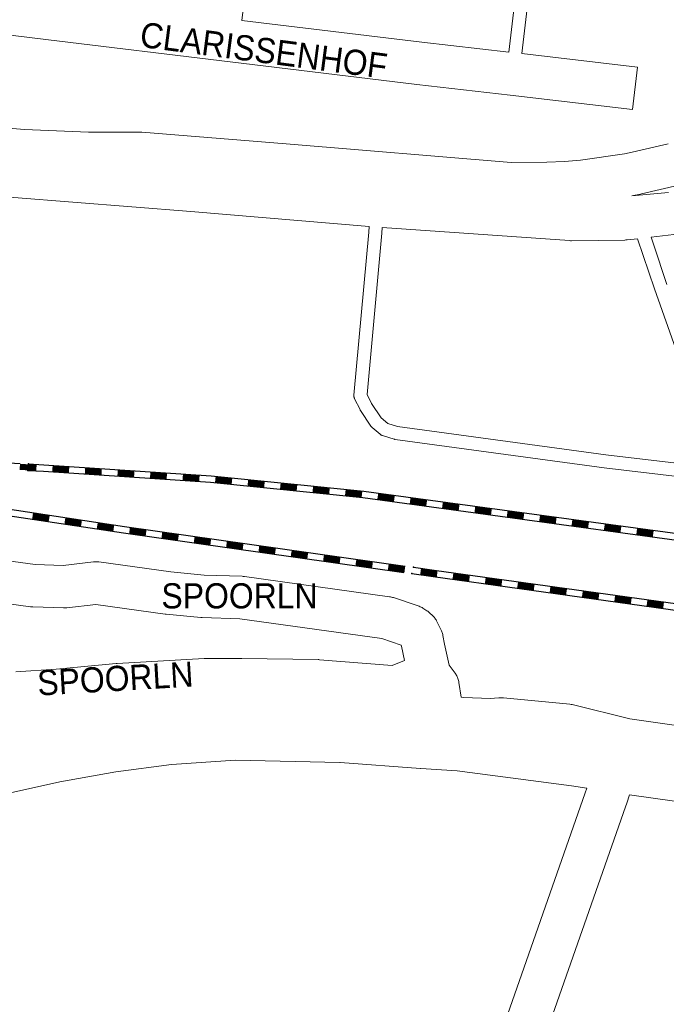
# Model space of a CAD drawing. Header units: metres. Extents: x 123819 to 142731, y 393440 to 405763.
# Tile 190 of 256: x 133737 to 133935, y 396775 to 397077. Entities that reach past the tile are written whole.
import ezdxf
from ezdxf.enums import TextEntityAlignment as Align

# ---------------------------------------------------------------- set-up
doc = ezdxf.new("R2010")
doc.units = ezdxf.units.M
doc.header["$MEASUREMENT"] = 0
for name, color, linetype, lineweight in [('gs-anno-wegen algemeen tekst', 7, 'Continuous', 0), ('gs-knt-aanvullende hoofdweg', 7, 'Continuous', 0), ('gs-knt-paden', 7, 'Continuous', 0), ('gs-knt-spoorlijn', 7, 'Continuous', 30), ('gs-knt-wegen algemeen', 7, 'Continuous', 0)]:
    doc.layers.add(name, color=color, linetype=linetype, lineweight=lineweight)
doc.styles.add('Style-Arial', font='arial.ttf')

msp = doc.modelspace()

# ---------------------------------------------------------------- linework, layer by layer
at = {"layer": 'gs-knt-aanvullende hoofdweg', "color": 7, "linetype": 'Continuous', "flags": 128}
for points in [[(133872.21, 396869.36), (133872.98, 396869.3), (133881.08, 396868.93), (133883.75, 396869.18), (133884.1, 396869.2), (133884.46, 396869.21), (133884.81, 396869.2), (133885.17, 396869.17), (133905.48, 396867.22), (133905.85, 396867.17), (133906.21, 396867.11), (133906.58, 396867.03), (133923.88, 396862.71), (133949.6, 396859.03)], [(133910.69, 396841.49), (133905.99, 396842.25), (133870.93, 396846.87), (133859.88, 396847.52), (133859.77, 396847.53), (133835.1, 396849.36), (133835.08, 396849.36), (133803.08, 396850.13), (133783.45, 396848.74), (133766.45, 396846.5), (133749.34, 396843.51), (133716.61, 396836.22), (133686.51, 396829.51)], [(133968.71, 396833.14), (133923.78, 396839.49)]]:
    msp.add_lwpolyline(points, dxfattribs=at)
at = {"layer": 'gs-knt-paden', "color": 7, "linetype": 'Continuous', "flags": 128}
for points in [[(133878.29, 397099.45), (133808.89, 397107.93), (133805.03, 397076.48)], [(133940.95, 396936.6), (133916, 396939.58), (133915.96, 396939.58), (133851.96, 396948.26), (133851.88, 396948.28), (133851.79, 396948.29), (133851.71, 396948.31), (133851.63, 396948.34), (133848.11, 396949.43), (133848.02, 396949.46), (133847.94, 396949.49), (133847.86, 396949.53), (133847.78, 396949.57), (133847.7, 396949.61), (133847.62, 396949.66), (133847.55, 396949.71), (133847.48, 396949.76), (133847.41, 396949.82), (133844.91, 396951.93), (133844.84, 396952), (133844.77, 396952.06), (133844.7, 396952.13), (133844.64, 396952.2), (133844.59, 396952.28), (133844.53, 396952.36), (133841.35, 396957.16), (133841.31, 396957.23), (133841.27, 396957.3), (133841.23, 396957.37), (133839.56, 396960.71), (133839.52, 396960.79), (133839.48, 396960.88), (133839.45, 396960.97), (133839.42, 396961.06), (133839.4, 396961.15), (133839.38, 396961.24), (133839.36, 396961.33), (133839.35, 396961.42), (133839.34, 396961.51), (133839.34, 396961.61), (133839.34, 396961.7), (133839.35, 396961.79), (133843.88, 397011.74), (133844.04, 397013.45)], [(133848.04, 397013.14), (133847.88, 397011.38), (133843.41, 396962), (133844.77, 396959.28), (133847.72, 396954.82), (133849.69, 396953.15), (133852.67, 396952.22), (133916.49, 396943.57), (133941.58, 396940.57), (133941.65, 396940.56), (133941.73, 396940.55), (133941.8, 396940.54), (133941.88, 396940.52), (133951.43, 396937.88), (133931.42, 396994.32), (133931.41, 396994.35), (133926.23, 397009.69)], [(133930.32, 397010.15), (133931.04, 397008.02), (133935.21, 396995.65)]]:
    msp.add_lwpolyline(points, dxfattribs=at)
msp.add_lwpolyline([(133886.74, 397066.81), (133890.31, 397097.21, -0.368575), (133890.32, 397097.22), (133894.29, 397096.75), (133894.29, 397096.75, -0.399524), (133894.3, 397096.74), (133894.3, 397096.74), (133890.73, 397066.35)], format="xyb", dxfattribs=at)
at = {"layer": 'gs-knt-spoorlijn', "color": 7, "linetype": 'Continuous'}
for p, q in [((133737.06, 396939.11), (133742.05, 396938.83)), ((133737.07, 396939.31), (133742.06, 396939.03)), ((133737.08, 396939.51), (133742.08, 396939.23)), ((133737.1, 396939.71), (133742.09, 396939.43)), ((133737.11, 396939.91), (133742.1, 396939.63)), ((133737.12, 396940.11), (133742.11, 396939.83)), ((133737.13, 396940.31), (133742.12, 396940.03)), ((133737.14, 396940.51), (133742.13, 396940.23)), ((133737.15, 396940.71), (133742.14, 396940.43)), ((133747.04, 396938.52), (133752.03, 396938.2)), ((133747.05, 396938.72), (133752.04, 396938.4)), ((133747.06, 396938.92), (133752.05, 396938.6)), ((133747.08, 396939.12), (133752.07, 396938.79)), ((133747.09, 396939.32), (133752.08, 396938.99)), ((133747.1, 396939.52), (133752.09, 396939.19)), ((133747.12, 396939.72), (133752.1, 396939.39)), ((133747.13, 396939.92), (133752.12, 396939.59)), ((133747.14, 396940.12), (133752.13, 396939.79)), ((133757.01, 396937.87), (133762, 396937.54)), ((133757.03, 396938.07), (133762.02, 396937.74)), ((133757.04, 396938.27), (133762.03, 396937.94)), ((133757.05, 396938.47), (133762.04, 396938.14)), ((133757.07, 396938.67), (133762.06, 396938.34)), ((133757.08, 396938.87), (133762.07, 396938.54)), ((133757.09, 396939.06), (133762.08, 396938.74)), ((133757.11, 396939.26), (133762.1, 396938.94)), ((133757.12, 396939.46), (133762.11, 396939.14)), ((133767.05, 396938.01), (133772.04, 396937.68)), ((133767.06, 396938.21), (133772.05, 396937.88)), ((133767.07, 396938.41), (133772.06, 396938.08)), ((133767.09, 396938.61), (133772.07, 396938.28)), ((133767.1, 396938.81), (133772.09, 396938.48)), ((133777.06, 396937.95), (133782.05, 396937.62)), ((133777.08, 396938.15), (133782.07, 396937.82)), ((133766.99, 396937.21), (133771.98, 396936.88)), ((133767.01, 396937.41), (133772, 396937.08)), ((133767.02, 396937.61), (133772.01, 396937.28)), ((133767.03, 396937.81), (133772.02, 396937.48)), ((133776.97, 396936.55), (133781.96, 396936.23)), ((133776.98, 396936.75), (133781.97, 396936.43)), ((133777, 396936.95), (133781.99, 396936.62)), ((133777.01, 396937.15), (133782, 396936.82)), ((133777.02, 396937.35), (133782.01, 396937.02)), ((133777.04, 396937.55), (133782.03, 396937.22)), ((133777.05, 396937.75), (133782.04, 396937.42)), ((133786.95, 396935.9), (133791.94, 396935.57)), ((133786.96, 396936.1), (133791.95, 396935.77)), ((133786.98, 396936.3), (133791.97, 396935.97)), ((133786.99, 396936.5), (133791.98, 396936.17)), ((133787, 396936.7), (133791.99, 396936.37)), ((133787.02, 396936.89), (133792.01, 396936.57)), ((133787.03, 396937.09), (133792.02, 396936.77)), ((133787.04, 396937.29), (133792.03, 396936.97)), ((133787.06, 396937.49), (133792.04, 396937.17)), ((133796.9, 396935.19), (133801.87, 396934.69)), ((133796.92, 396935.39), (133801.89, 396934.89)), ((133796.94, 396935.59), (133801.91, 396935.09)), ((133796.96, 396935.79), (133801.93, 396935.29)), ((133796.98, 396935.99), (133801.95, 396935.49)), ((133797, 396936.19), (133801.97, 396935.68)), ((133797.02, 396936.39), (133801.99, 396935.88)), ((133797.04, 396936.58), (133802.01, 396936.08)), ((133797.06, 396936.78), (133802.03, 396936.28)), ((133806.93, 396934.98), (133811.9, 396934.48)), ((133806.95, 396935.18), (133811.92, 396934.68)), ((133806.97, 396935.38), (133811.94, 396934.88)), ((133806.99, 396935.58), (133811.96, 396935.08)), ((133807.01, 396935.78), (133811.98, 396935.28)), ((133806.85, 396934.19), (133811.82, 396933.68)), ((133806.87, 396934.39), (133811.84, 396933.88)), ((133806.89, 396934.58), (133811.86, 396934.08)), ((133806.91, 396934.78), (133811.88, 396934.28)), ((133816.79, 396933.18), (133821.77, 396932.68)), ((133816.81, 396933.38), (133821.79, 396932.88)), ((133816.84, 396933.58), (133821.81, 396933.08)), ((133816.86, 396933.78), (133821.83, 396933.28)), ((133816.88, 396933.98), (133821.85, 396933.48)), ((133816.9, 396934.18), (133821.87, 396933.67)), ((133816.92, 396934.38), (133821.89, 396933.87)), ((133816.94, 396934.57), (133821.91, 396934.07)), ((133816.96, 396934.77), (133821.93, 396934.27)), ((133826.74, 396932.18), (133831.72, 396931.67)), ((133826.76, 396932.38), (133831.74, 396931.87)), ((133826.78, 396932.57), (133831.76, 396932.07)), ((133826.8, 396932.77), (133831.78, 396932.27)), ((133826.82, 396932.97), (133831.8, 396932.47)), ((133826.84, 396933.17), (133831.82, 396932.67)), ((133826.86, 396933.37), (133831.84, 396932.87)), ((133826.88, 396933.57), (133831.86, 396933.07)), ((133826.91, 396933.77), (133831.88, 396933.27)), ((133836.77, 396931.97), (133841.75, 396931.47)), ((133836.79, 396932.17), (133841.77, 396931.66)), ((133836.81, 396932.37), (133841.79, 396931.86)), ((133836.83, 396932.56), (133841.81, 396932.06)), ((133836.85, 396932.76), (133841.83, 396932.26)), ((133836.69, 396931.17), (133841.67, 396930.67)), ((133836.71, 396931.37), (133841.69, 396930.87)), ((133836.73, 396931.57), (133841.71, 396931.07)), ((133836.75, 396931.77), (133841.73, 396931.27)), ((133846.6, 396930.02), (133851.55, 396929.35)), ((133846.62, 396930.22), (133851.58, 396929.55)), ((133846.65, 396930.41), (133851.61, 396929.74)), ((133846.68, 396930.61), (133851.63, 396929.94)), ((133846.71, 396930.81), (133851.66, 396930.14)), ((133846.73, 396931.01), (133851.69, 396930.34)), ((133846.76, 396931.21), (133851.71, 396930.54)), ((133846.79, 396931.41), (133851.74, 396930.74)), ((133846.81, 396931.6), (133851.77, 396930.93)), ((133856.53, 396928.88), (133861.49, 396928.21)), ((133856.56, 396929.07), (133861.52, 396928.4)), ((133856.59, 396929.27), (133861.54, 396928.6)), ((133856.61, 396929.47), (133861.57, 396928.8)), ((133856.64, 396929.67), (133861.6, 396929)), ((133856.67, 396929.87), (133861.62, 396929.2)), ((133856.7, 396930.07), (133861.65, 396929.39)), ((133856.72, 396930.26), (133861.68, 396929.59)), ((133866.63, 396928.92), (133871.59, 396928.25)), ((133856.51, 396928.68), (133861.46, 396928.01)), ((133866.42, 396927.34), (133871.37, 396926.67)), ((133866.44, 396927.54), (133871.4, 396926.87)), ((133866.47, 396927.73), (133871.43, 396927.06)), ((133866.5, 396927.93), (133871.45, 396927.26)), ((133866.52, 396928.13), (133871.48, 396927.46)), ((133866.55, 396928.33), (133871.51, 396927.66)), ((133866.58, 396928.53), (133871.53, 396927.86)), ((133866.6, 396928.72), (133871.56, 396928.05)), ((133876.33, 396926), (133881.28, 396925.33)), ((133876.35, 396926.19), (133881.31, 396925.52)), ((133876.38, 396926.39), (133881.34, 396925.72)), ((133876.41, 396926.59), (133881.36, 396925.92)), ((133876.43, 396926.79), (133881.39, 396926.12)), ((133876.46, 396926.99), (133881.42, 396926.32)), ((133876.49, 396927.19), (133881.44, 396926.52)), ((133876.51, 396927.38), (133881.47, 396926.71)), ((133876.54, 396927.58), (133881.5, 396926.91)), ((133886.4, 396925.85), (133891.35, 396925.18)), ((133886.42, 396926.04), (133891.38, 396925.37)), ((133886.45, 396926.24), (133891.41, 396925.57)), ((133740.91, 396924.04), (133745.86, 396923.3)), ((133740.94, 396924.24), (133745.89, 396923.5)), ((133740.97, 396924.44), (133745.92, 396923.7)), ((133741, 396924.64), (133745.95, 396923.89)), ((133741.03, 396924.83), (133745.98, 396924.09)), ((133741.06, 396925.03), (133746.01, 396924.29)), ((133741.09, 396925.23), (133746.04, 396924.49)), ((133741.12, 396925.43), (133746.07, 396924.68)), ((133741.15, 396925.63), (133746.1, 396924.88)), ((133750.86, 396922.95), (133755.81, 396922.21)), ((133750.89, 396923.15), (133755.84, 396922.41)), ((133750.92, 396923.35), (133755.87, 396922.6)), ((133750.95, 396923.55), (133755.9, 396922.8)), ((133750.98, 396923.74), (133755.93, 396923)), ((133751.01, 396923.94), (133755.96, 396923.2)), ((133751.04, 396924.14), (133755.99, 396923.39)), ((133886.24, 396924.66), (133891.19, 396923.99)), ((133886.26, 396924.85), (133891.22, 396924.18)), ((133886.29, 396925.05), (133891.25, 396924.38)), ((133886.32, 396925.25), (133891.27, 396924.58)), ((133886.34, 396925.45), (133891.3, 396924.78)), ((133886.37, 396925.65), (133891.33, 396924.98)), ((133896.15, 396923.32), (133901.1, 396922.65)), ((133896.17, 396923.51), (133901.13, 396922.84)), ((133896.2, 396923.71), (133901.16, 396923.04)), ((133896.23, 396923.91), (133901.18, 396923.24)), ((133896.25, 396924.11), (133901.21, 396923.44)), ((133896.28, 396924.31), (133901.24, 396923.64)), ((133896.31, 396924.5), (133901.26, 396923.83)), ((133896.33, 396924.7), (133901.29, 396924.03)), ((133896.36, 396924.9), (133901.32, 396924.23)), ((133906.19, 396922.97), (133911.15, 396922.3)), ((133906.22, 396923.16), (133911.17, 396922.49)), ((133906.24, 396923.36), (133911.2, 396922.69)), ((133906.27, 396923.56), (133911.23, 396922.89)), ((133750.8, 396922.56), (133755.75, 396921.81)), ((133750.83, 396922.75), (133755.78, 396922.01)), ((133760.69, 396921.07), (133765.64, 396920.32)), ((133760.72, 396921.27), (133765.67, 396920.52)), ((133760.75, 396921.46), (133765.7, 396920.72)), ((133760.78, 396921.66), (133765.73, 396920.92)), ((133760.81, 396921.86), (133765.76, 396921.12)), ((133760.84, 396922.06), (133765.79, 396921.31)), ((133760.87, 396922.26), (133765.81, 396921.51)), ((133760.9, 396922.45), (133765.84, 396921.71)), ((133760.93, 396922.65), (133765.87, 396921.91)), ((133770.62, 396919.79), (133775.57, 396919.1)), ((133770.65, 396919.99), (133775.6, 396919.29)), ((133770.67, 396920.19), (133775.63, 396919.49)), ((133770.7, 396920.39), (133775.65, 396919.69)), ((133770.73, 396920.59), (133775.68, 396919.89)), ((133770.76, 396920.78), (133775.71, 396920.09)), ((133770.79, 396920.98), (133775.74, 396920.28)), ((133770.81, 396921.18), (133775.76, 396920.48)), ((133780.72, 396919.78), (133785.67, 396919.09)), ((133906.06, 396921.98), (133911.01, 396921.31)), ((133906.08, 396922.17), (133911.04, 396921.5)), ((133906.11, 396922.37), (133911.06, 396921.7)), ((133906.14, 396922.57), (133911.09, 396921.9)), ((133906.16, 396922.77), (133911.12, 396922.1)), ((133915.97, 396920.63), (133920.92, 396919.96)), ((133915.99, 396920.83), (133920.95, 396920.16)), ((133916.02, 396921.03), (133920.97, 396920.36)), ((133916.05, 396921.23), (133921, 396920.56)), ((133916.07, 396921.43), (133921.03, 396920.76)), ((133916.1, 396921.63), (133921.05, 396920.96)), ((133916.13, 396921.82), (133921.08, 396921.15)), ((133916.15, 396922.02), (133921.11, 396921.35)), ((133916.18, 396922.22), (133921.14, 396921.55)), ((133925.96, 396919.89), (133930.91, 396919.22)), ((133925.98, 396920.09), (133930.94, 396919.42)), ((133926.01, 396920.29), (133930.96, 396919.62)), ((133926.04, 396920.48), (133930.99, 396919.81)), ((133926.06, 396920.68), (133931.02, 396920.01)), ((133926.09, 396920.88), (133931.05, 396920.21)), ((133770.59, 396919.6), (133775.54, 396918.9)), ((133780.49, 396918.2), (133785.44, 396917.5)), ((133780.52, 396918.4), (133785.47, 396917.7)), ((133780.55, 396918.6), (133785.5, 396917.9)), ((133780.58, 396918.79), (133785.53, 396918.1)), ((133780.6, 396918.99), (133785.56, 396918.29)), ((133780.63, 396919.19), (133785.58, 396918.49)), ((133780.66, 396919.39), (133785.61, 396918.69)), ((133780.69, 396919.59), (133785.64, 396918.89)), ((133790.39, 396916.8), (133795.35, 396916.11)), ((133790.42, 396917), (133795.37, 396916.3)), ((133790.45, 396917.2), (133795.4, 396916.5)), ((133790.48, 396917.4), (133795.43, 396916.7)), ((133790.51, 396917.6), (133795.46, 396916.9)), ((133790.53, 396917.79), (133795.49, 396917.1)), ((133790.56, 396917.99), (133795.51, 396917.29)), ((133790.59, 396918.19), (133795.54, 396917.49)), ((133790.62, 396918.39), (133795.57, 396917.69)), ((133800.49, 396916.79), (133805.44, 396916.1)), ((133800.52, 396916.99), (133805.47, 396916.29)), ((133925.88, 396919.29), (133930.83, 396918.62)), ((133925.9, 396919.49), (133930.86, 396918.82)), ((133925.93, 396919.69), (133930.88, 396919.02)), ((133800.3, 396915.41), (133805.25, 396914.71)), ((133800.32, 396915.61), (133805.28, 396914.91)), ((133800.35, 396915.8), (133805.3, 396915.11)), ((133800.38, 396916), (133805.33, 396915.3)), ((133800.41, 396916.2), (133805.36, 396915.5)), ((133800.44, 396916.4), (133805.39, 396915.7)), ((133800.46, 396916.6), (133805.42, 396915.9)), ((133810.2, 396914.01), (133815.15, 396913.31)), ((133810.23, 396914.21), (133815.18, 396913.51)), ((133810.25, 396914.41), (133815.21, 396913.71)), ((133810.28, 396914.61), (133815.23, 396913.91)), ((133810.31, 396914.8), (133815.26, 396914.11)), ((133810.34, 396915), (133815.29, 396914.3)), ((133810.37, 396915.2), (133815.32, 396914.5)), ((133810.39, 396915.4), (133815.35, 396914.7)), ((133810.42, 396915.6), (133815.37, 396914.9)), ((133820.27, 396913.8), (133825.22, 396913.11)), ((133820.3, 396914), (133825.25, 396913.3)), ((133820.32, 396914.2), (133825.28, 396913.5)), ((133820.1, 396912.62), (133825.05, 396911.92)), ((133820.13, 396912.81), (133825.08, 396912.12)), ((133820.16, 396913.01), (133825.11, 396912.31)), ((133820.18, 396913.21), (133825.14, 396912.51)), ((133820.21, 396913.41), (133825.16, 396912.71)), ((133820.24, 396913.61), (133825.19, 396912.91)), ((133830, 396911.22), (133834.95, 396910.52)), ((133830.03, 396911.42), (133834.98, 396910.72)), ((133830.06, 396911.62), (133835.01, 396910.92)), ((133830.09, 396911.81), (133835.04, 396911.12)), ((133830.11, 396912.01), (133835.07, 396911.31)), ((133830.14, 396912.21), (133835.09, 396911.51)), ((133830.17, 396912.41), (133835.12, 396911.71)), ((133830.2, 396912.61), (133835.15, 396911.91)), ((133830.23, 396912.8), (133835.18, 396912.11)), ((133840.04, 396910.81), (133845, 396910.12)), ((133840.07, 396911.01), (133845.02, 396910.31)), ((133840.1, 396911.21), (133845.05, 396910.51)), ((133840.13, 396911.41), (133845.08, 396910.71)), ((133839.91, 396909.82), (133844.86, 396909.13)), ((133839.93, 396910.02), (133844.88, 396909.32)), ((133839.96, 396910.22), (133844.91, 396909.52)), ((133839.99, 396910.42), (133844.94, 396909.72)), ((133840.02, 396910.62), (133844.97, 396909.92)), ((133849.81, 396908.43), (133854.76, 396907.73)), ((133849.84, 396908.63), (133854.79, 396907.93)), ((133849.86, 396908.82), (133854.81, 396908.13)), ((133849.89, 396909.02), (133854.84, 396908.32)), ((133849.92, 396909.22), (133854.87, 396908.52)), ((133849.95, 396909.42), (133854.9, 396908.72)), ((133849.97, 396909.62), (133854.93, 396908.92)), ((133850, 396909.81), (133854.95, 396909.12)), ((133850.03, 396910.01), (133854.98, 396909.31)), ((133859.82, 396907.82), (133864.77, 396907.13)), ((133859.85, 396908.02), (133864.8, 396907.32)), ((133859.88, 396908.22), (133864.83, 396907.52)), ((133859.9, 396908.42), (133864.86, 396907.72)), ((133859.93, 396908.62), (133864.88, 396907.92)), ((133859.71, 396907.03), (133864.66, 396906.33)), ((133859.74, 396907.23), (133864.69, 396906.53)), ((133859.77, 396907.43), (133864.72, 396906.73)), ((133859.79, 396907.63), (133864.74, 396906.93)), ((133869.62, 396905.65), (133874.57, 396904.96)), ((133869.64, 396905.85), (133874.6, 396905.16)), ((133869.67, 396906.05), (133874.62, 396905.36)), ((133869.7, 396906.24), (133874.65, 396905.56)), ((133869.72, 396906.44), (133874.68, 396905.76)), ((133869.75, 396906.64), (133874.71, 396905.96)), ((133869.78, 396906.84), (133874.73, 396906.15)), ((133869.81, 396907.04), (133874.76, 396906.35)), ((133869.83, 396907.24), (133874.79, 396906.55)), ((133879.6, 396904.87), (133884.56, 396904.19)), ((133879.63, 396905.07), (133884.58, 396904.38)), ((133879.66, 396905.27), (133884.61, 396904.58)), ((133879.69, 396905.47), (133884.64, 396904.78)), ((133879.71, 396905.67), (133884.67, 396904.98)), ((133879.74, 396905.86), (133884.69, 396905.18)), ((133879.52, 396904.28), (133884.47, 396903.59)), ((133879.55, 396904.48), (133884.5, 396903.79)), ((133879.58, 396904.67), (133884.53, 396903.99)), ((133889.43, 396902.91), (133894.38, 396902.22)), ((133889.45, 396903.1), (133894.41, 396902.42)), ((133889.48, 396903.3), (133894.43, 396902.62)), ((133889.51, 396903.5), (133894.46, 396902.81)), ((133889.54, 396903.7), (133894.49, 396903.01)), ((133889.56, 396903.9), (133894.52, 396903.21)), ((133889.59, 396904.1), (133894.54, 396903.41)), ((133889.62, 396904.29), (133894.57, 396903.61)), ((133889.65, 396904.49), (133894.6, 396903.81)), ((133899.36, 396901.73), (133904.31, 396901.05)), ((133899.39, 396901.93), (133904.34, 396901.24)), ((133899.41, 396902.13), (133904.37, 396901.44)), ((133899.44, 396902.33), (133904.39, 396901.64)), ((133899.47, 396902.53), (133904.42, 396901.84)), ((133899.5, 396902.72), (133904.45, 396902.04)), ((133899.52, 396902.92), (133904.48, 396902.24)), ((133899.55, 396903.12), (133904.5, 396902.43)), ((133909.46, 396901.75), (133914.41, 396901.06)), ((133899.33, 396901.53), (133904.28, 396900.85)), ((133909.24, 396900.16), (133914.19, 396899.48)), ((133909.26, 396900.36), (133914.22, 396899.67)), ((133909.29, 396900.56), (133914.24, 396899.87)), ((133909.32, 396900.76), (133914.27, 396900.07)), ((133909.35, 396900.95), (133914.3, 396900.27)), ((133909.37, 396901.15), (133914.33, 396900.47)), ((133909.4, 396901.35), (133914.35, 396900.67)), ((133909.43, 396901.55), (133914.38, 396900.86)), ((133919.14, 396898.79), (133924.1, 396898.1)), ((133919.17, 396898.99), (133924.12, 396898.3)), ((133919.2, 396899.19), (133924.15, 396898.5)), ((133919.22, 396899.38), (133924.18, 396898.7)), ((133919.25, 396899.58), (133924.2, 396898.9)), ((133919.28, 396899.78), (133924.23, 396899.1)), ((133919.31, 396899.98), (133924.26, 396899.29)), ((133919.33, 396900.18), (133924.29, 396899.49)), ((133919.36, 396900.38), (133924.31, 396899.69)), ((133929.24, 396898.81), (133934.19, 396898.12)), ((133929.27, 396899), (133934.22, 396898.32)), ((133929.05, 396897.42), (133934, 396896.73)), ((133929.08, 396897.62), (133934.03, 396896.93)), ((133929.1, 396897.81), (133934.06, 396897.13)), ((133929.13, 396898.01), (133934.08, 396897.33)), ((133929.16, 396898.21), (133934.11, 396897.52)), ((133929.19, 396898.41), (133934.14, 396897.72)), ((133929.21, 396898.61), (133934.17, 396897.92))]:
    msp.add_line(p, q, dxfattribs=at)
at = {"layer": 'gs-knt-spoorlijn', "color": 7, "linetype": 'Continuous', "flags": 128}
for points in [[(133538.27, 396959.69), (133566.47, 396956.38), (133574.71, 396955.85), (133591.02, 396954.91), (133618.09, 396950.24), (133650.15, 396946.01), (133677.03, 396944.32), (133737.21, 396940.92)], [(133657.26, 396938.86), (133687.31, 396933.94), (133769.13, 396921.63), (133855.09, 396909.51)], [(133739.47, 396938.79), (133744.32, 396938.51), (133795.44, 396935.15), (133842.1, 396930.44), (133938.24, 396917.43)], [(133739.7, 396940.78), (133744.44, 396940.51), (133795.61, 396937.14), (133842.34, 396932.42), (133938.47, 396919.42)], [(133656.78, 396936.91), (133687, 396931.96), (133768.84, 396919.65), (133854.61, 396907.56)], [(133857.57, 396909.16), (133863.94, 396908.27), (133969.59, 396893.63), (134055.68, 396881.73)], [(133857.09, 396907.21), (133863.66, 396906.28), (133969.31, 396891.65), (134055.2, 396879.78)]]:
    msp.add_lwpolyline(points, dxfattribs=at)
at = {"layer": 'gs-knt-spoorlijn', "color": 7, "linetype": 'Continuous'}
for p in [(133739.47, 396938.79), (133739.7, 396940.78), (133857.57, 396909.16), (133857.09, 396907.21)]:
    msp.add_point(p, dxfattribs=at)
at = {"layer": 'gs-knt-wegen algemeen', "color": 7, "linetype": 'Continuous', "flags": 128}
for points in [[(133805.03, 397076.48), (133860.1, 397069.84), (133886.74, 397066.81)], [(133924.69, 397049.27), (133924.69, 397049.27), (133887.23, 397053.65), (133858.61, 397056.91), (133858.57, 397056.91), (133801.47, 397063.8), (133745.83, 397070.51), (133745.81, 397070.51), (133716.61, 397074.13)], [(133721.06, 397044.54), (133738.54, 397043.09), (133758.09, 397042.28), (133773.92, 397042.28), (133774.18, 397042.28), (133774.44, 397042.26), (133818.58, 397038.75), (133818.6, 397038.75), (133887.5, 397033.05), (133898.47, 397033.11), (133903.81, 397033.34), (133908.68, 397033.77), (133922.19, 397035.69), (133924.54, 397036.13), (133935.59, 397038.75)], [(133938.82, 397026.13), (133927.39, 397023.42), (133927.08, 397023.36), (133924.44, 397022.86), (133935.71, 397023.85)], [(133844.04, 397013.45), (133789.41, 397018.07), (133717.01, 397023.74), (133713.07, 397024.04)], [(133926.23, 397009.69), (133922.98, 397009.33), (133922.77, 397009.31), (133922.56, 397009.3), (133922.34, 397009.29), (133905.93, 397009.08), (133905.66, 397009.08), (133905.39, 397009.1), (133848.04, 397013.14)], [(133943.92, 397012.19), (133942.64, 397011.81), (133942.37, 397011.74), (133942.09, 397011.68), (133941.82, 397011.63), (133937.58, 397010.97), (133937.3, 397010.93), (133930.32, 397010.15)], [(133705.04, 396915.02), (133741.8, 396909.99), (133741.8, 396909.99), (133741.8, 396909.98)], [(133741.8, 396909.98), (133750.38, 396909.71), (133759.63, 396910.79), (133759.9, 396910.81), (133760.18, 396910.83), (133760.45, 396910.83), (133760.73, 396910.82), (133761, 396910.8), (133761.27, 396910.77), (133783.26, 396907.73), (133793.53, 396906.73), (133805.18, 396906.36), (133805.42, 396906.35), (133805.65, 396906.33), (133805.88, 396906.31), (133850.26, 396900.1), (133850.56, 396900.06), (133850.85, 396899.99), (133851.14, 396899.92), (133851.43, 396899.83), (133859.04, 396897.28), (133859.34, 396897.18), (133859.63, 396897.06), (133859.92, 396896.92), (133860.2, 396896.77), (133860.47, 396896.61), (133861.69, 396895.83), (133861.94, 396895.66), (133862.18, 396895.48), (133862.41, 396895.3), (133862.64, 396895.1), (133863.38, 396894.41), (133863.59, 396894.2), (133863.79, 396893.98), (133863.99, 396893.75), (133864.17, 396893.52), (133864.34, 396893.27), (133864.5, 396893.02), (133864.65, 396892.76), (133864.79, 396892.5), (133866.04, 396889.93), (133866.16, 396889.66), (133866.27, 396889.4), (133866.37, 396889.12), (133866.46, 396888.85), (133866.53, 396888.56), (133866.59, 396888.28), (133867.09, 396885.62), (133868.56, 396879.19), (133870.36, 396876.68), (133870.53, 396876.43), (133870.69, 396876.17), (133870.84, 396875.9), (133870.97, 396875.63), (133871.1, 396875.35), (133871.2, 396875.07), (133871.3, 396874.78), (133871.38, 396874.49), (133871.45, 396874.19), (133871.5, 396873.89), (133872.21, 396869.36)], [(133735.83, 396877.09), (133748.18, 396877.91), (133766.58, 396879.71), (133766.86, 396879.73), (133793.52, 396881.19), (133793.7, 396881.19), (133793.87, 396881.2), (133804.98, 396881.2), (133805.07, 396881.2), (133828.41, 396880.86), (133828.61, 396880.86), (133828.82, 396880.85), (133851.05, 396879.11), (133854.89, 396880.55), (133853.96, 396885.01), (133853.81, 396885.3), (133847.87, 396887.29), (133804.43, 396893.36), (133792.91, 396893.72), (133792.69, 396893.73), (133792.47, 396893.75), (133781.86, 396894.78), (133781.61, 396894.81), (133760.31, 396897.76), (133751.41, 396896.72), (133751.16, 396896.69), (133750.92, 396896.68), (133750.68, 396896.67), (133750.44, 396896.68), (133741.04, 396896.98), (133740.81, 396896.99), (133740.59, 396897.01), (133740.37, 396897.04), (133703.42, 396902.1)], [(133868.17, 396720.1), (133868.43, 396720.86), (133910.19, 396840.07), (133910.69, 396841.49)], [(133923.78, 396839.49), (133922.88, 396836.9), (133922.48, 396835.77), (133883.43, 396724.3)]]:
    msp.add_lwpolyline(points, dxfattribs=at)
msp.add_lwpolyline([(133890.73, 397066.35), (133926.2, 397062.21), (133926.2, 397062.21, -0.399521), (133926.21, 397062.2), (133926.21, 397062.19), (133924.7, 397049.28, -0.282462), (133924.69, 397049.27)], format="xyb", dxfattribs=at)

# ---------------------------------------------------------------- texts
at = {"layer": 'gs-anno-wegen algemeen tekst', "color": 7, "style": 'Style-Arial', "width": 0.909091}
for s, rotation, p in [('CLARISSENHOF', 352.5577, (133811.74, 397067.35)), ('SPOORLN', 3.3462, (133766.29, 396875.09))]:
    msp.add_text(s, height=7.7, rotation=rotation, dxfattribs=at).set_placement(p, align=Align.MIDDLE_CENTER)
msp.add_text('SPOORLN', height=7.7, dxfattribs=at).set_placement((133804.32, 396900.39), align=Align.MIDDLE_CENTER)

doc.saveas('drawing.dxf')
